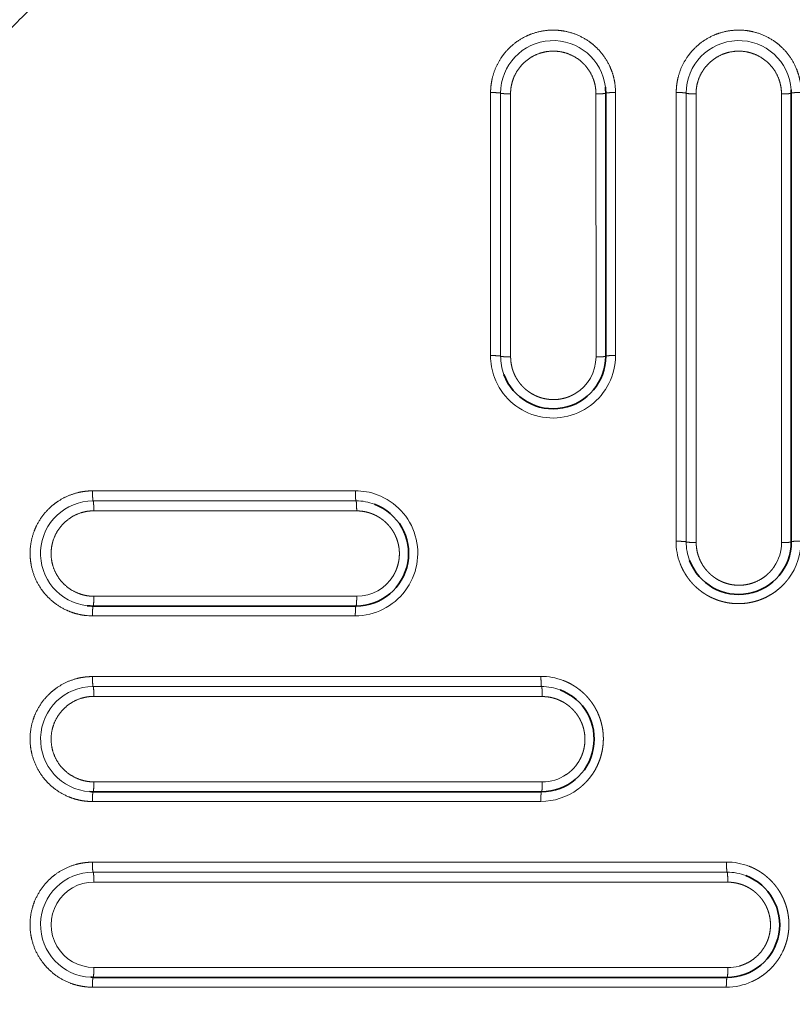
# Model space of a CAD drawing. Extents: x 117 to 1015, y -24 to 896.
# Tile 16 of 24: x 273 to 391, y 592 to 742. Entities that reach past the tile are written whole.
import ezdxf
from ezdxf.enums import TextEntityAlignment as Align

# ---------------------------------------------------------------- set-up
doc = ezdxf.new("R2010")
doc.units = 0
doc.layers.get('0').update_dxf_attribs({"lineweight": 13})
doc.styles.get("Standard").update_dxf_attribs({"font": 'isocp.shx'})
doc.dimstyles.get("Standard").update_dxf_attribs({"dimtxt": 2.5, "dimasz": 2.5, "dimexe": 1.25, "dimexo": 0.625, "dimtad": 1, "dimcen": 2.5, "dimadec": 0, "dimazin": 0, "dimtfac": 1, "dimtmove": 0, "dimatfit": 0, "dimfxl": 0, "dimarcsym": 0})

# ---------------------------------------------------------------- blocks, each defined once
blk = doc.blocks.new('*D')
at = {"color": 7, "lineweight": 13}
for p, q in [((222.5, 820.5), (131.37, 820.5)), ((133.37, 20.5), (133.37, 820.5)), ((524.07, 494.39), (625.89, 387.57)), ((194.5, 48.5), (194.5, -23.6)), ((994.5, 48.5), (994.5, -23.6)), ((222.5, 20.5), (131.37, 20.5)), ((194.5, -21.6), (994.5, -21.6))]:
    blk.add_line(p, q, dxfattribs=at)
for points in [[(133.89, 818.57), (133.37, 820.5), (132.85, 818.57)], [(564.81, 452.39), (563.11, 453.43), (564.06, 451.68)], [(624.19, 388.61), (625.89, 387.57), (624.94, 389.32)], [(132.85, 22.43), (133.37, 20.5), (133.89, 22.43)], [(196.43, -21.08), (194.5, -21.6), (196.43, -22.12)], [(992.57, -22.12), (994.5, -21.6), (992.57, -21.08)]]:
    blk.add_lwpolyline(points, dxfattribs=at)
for s, rotation, p, p2 in [('%%c', 313.6296, (525.52, 495.77), (532.6, 488.33)), ('91', 313.6296, (533.29, 487.61), (551.98, 468)), ('800', 90, (131.37, 399.48), (131.37, 441.52))]:
    blk.add_text(s, height=14, rotation=rotation, dxfattribs=at).set_placement(p, p2, align=Align.FIT)
blk.add_text('800', height=14, dxfattribs=at).set_placement((573.48, -19.6), (615.52, -19.6), align=Align.FIT)
blk = doc.blocks.new('BLOCK8')
at = {"color": 7, "lineweight": 13}
for p, q in [((-249.52, 310.1), (-249.53, 275.1)), ((-248, 274.99), (-248, 310)), ((-230.52, 270.11), (-230.51, 310.1)), ((-221.27, 310.1), (-221.29, 251.35)), ((-219.76, 251.24), (-219.77, 310)), ((-246.47, 272.46), (-246.48, 309.9)), ((-233.49, 309.9), (-233.48, 269.89)), ((-218.25, 248.51), (-218.26, 309.89)), ((-205.26, 309.89), (-205.25, 241.65)), ((-310.1, 249.52), (-275.1, 249.53)), ((-310, 248), (-274.99, 248)), ((-272.46, 246.47), (-309.9, 246.48)), ((-309.9, 233.49), (-269.89, 233.48)), ((-270.11, 230.52), (-310.1, 230.51)), ((-310.1, 221.27), (-251.35, 221.29)), ((-310, 219.76), (-251.24, 219.76)), ((-248.51, 218.25), (-309.89, 218.26)), ((-309.89, 205.26), (-241.65, 205.25)), ((-241.88, 202.28), (-310.11, 202.27)), ((-310.11, 193.04), (-226.29, 193.05)), ((-310, 191.53), (-226.18, 191.53)), ((-223.35, 190.01), (-309.89, 190.02)), ((-309.89, 177.03), (-213.41, 177.02)), ((-213.65, 174.04), (-310.11, 174.03))]:
    blk.add_line(p, q, dxfattribs=at)
at = {"color": 7, "lineweight": 35}
for p, q in [((-232, 310), (-232, 270)), ((-203.76, 310), (-203.76, 241.76)), ((-270, 232), (-310, 232)), ((-241.76, 203.76), (-310, 203.76)), ((-213.53, 175.53), (-310, 175.53))]:
    blk.add_line(p, q, dxfattribs=at)
at = {"color": 7, "lineweight": 13, "ltscale": 0.060951}
for p, q in [((-249.53, 272.66), (-249.53, 275.1)), ((-275.1, 249.53), (-272.66, 249.53))]:
    blk.add_line(p, q, dxfattribs=at)
at = {"color": 7, "lineweight": 13, "ltscale": 0.060857}
for p, q in [((-248, 272.56), (-248, 274.99)), ((-274.99, 248), (-272.56, 248))]:
    blk.add_line(p, q, dxfattribs=at)
at = {"color": 7, "lineweight": 13, "ltscale": 0.06417}
blk.add_line((-249.53, 272.66), (-249.53, 270.09), dxfattribs=at)
at = {"color": 7, "lineweight": 13, "ltscale": 0.06407}
for p, q in [((-248, 270), (-248, 272.56)), ((-272.56, 248), (-270, 248))]:
    blk.add_line(p, q, dxfattribs=at)
at = {"color": 7, "lineweight": 13, "ltscale": 0.063969}
blk.add_line((-246.47, 269.9), (-246.47, 272.46), dxfattribs=at)
at = {"color": 7, "lineweight": 13, "ltscale": 0.06555}
for p, q in [((-221.29, 248.73), (-221.29, 251.35)), ((-251.35, 221.29), (-248.73, 221.29))]:
    blk.add_line(p, q, dxfattribs=at)
at = {"color": 7, "lineweight": 13, "ltscale": 0.065448}
blk.add_line((-219.76, 248.62), (-219.76, 251.24), dxfattribs=at)
at = {"color": 7, "lineweight": 13, "ltscale": 0.064171}
blk.add_line((-272.66, 249.53), (-270.09, 249.53), dxfattribs=at)
at = {"color": 7, "lineweight": 13, "ltscale": 0.171768}
for p, q in [((-221.29, 248.73), (-221.3, 241.86)), ((-248.73, 221.29), (-241.86, 221.3))]:
    blk.add_line(p, q, dxfattribs=at)
at = {"color": 7, "lineweight": 13, "ltscale": 0.171499}
for p, q in [((-219.76, 241.76), (-219.76, 248.62)), ((-248.62, 219.76), (-241.76, 219.76))]:
    blk.add_line(p, q, dxfattribs=at)
at = {"color": 7, "lineweight": 13, "ltscale": 0.17123}
for p, q in [((-218.23, 241.66), (-218.25, 248.51)), ((-241.66, 218.23), (-248.51, 218.25))]:
    blk.add_line(p, q, dxfattribs=at)
at = {"color": 7, "lineweight": 13, "ltscale": 0.06397}
blk.add_line((-269.9, 246.47), (-272.46, 246.47), dxfattribs=at)
at = {"color": 7, "lineweight": 13, "ltscale": 0.065447}
blk.add_line((-251.24, 219.76), (-248.62, 219.76), dxfattribs=at)
at = {"color": 7, "lineweight": 13, "ltscale": 0.067978}
blk.add_line((-226.29, 193.05), (-223.57, 193.05), dxfattribs=at)
at = {"color": 7, "lineweight": 13, "ltscale": 0.248751}
blk.add_line((-223.57, 193.05), (-213.62, 193.06), dxfattribs=at)
at = {"color": 7, "lineweight": 13, "ltscale": 0.067872}
blk.add_line((-226.18, 191.53), (-223.46, 191.53), dxfattribs=at)
at = {"color": 7, "lineweight": 13, "ltscale": 0.248359}
blk.add_line((-223.46, 191.53), (-213.53, 191.53), dxfattribs=at)
at = {"color": 7, "lineweight": 13, "ltscale": 0.247968}
blk.add_line((-213.43, 190), (-223.35, 190.01), dxfattribs=at)
at = {"color": 7, "lineweight": 13}
for centre, radius, start, end in [((-255, 255), 106, 90, 180), ((-256.26, 256.26), 91.83, 133.6123, 136.3877), ((-240, 310), 8, 6.4742, 179.9799), ((-211.76, 310), 8, 3.8082, 179.9735), ((-240.01, 310.11), 9.5, 359.9862, 6.4344), ((-240.04, 270.08), 9.49, 179.9107, 200.4336), ((-240, 270), 7.99, 180.002, 200.5051), ((-239.98, 269.89), 6.5, 300.864, 0.0206), ((-240.02, 270.11), 9.5, 306.9672, 359.9819), ((-270.08, 240.04), 9.49, 69.5703, 90.086), ((-310, 240), 8, 90.0204, 263.5256), ((-270, 240), 8, 69.4987, 89.9942), ((-211.81, 241.84), 9.49, 179.9115, 200.6938), ((-211.77, 241.76), 7.99, 180.0022, 200.7658), ((-211.75, 241.65), 6.5, 326.072, 0.0094), ((-211.78, 241.88), 9.5, 323.5899, 359.9905), ((-269.89, 239.98), 6.5, 269.9851, 329.1304), ((-270.11, 240.02), 9.5, 270.0214, 323.0296), ((-310.11, 240.01), 9.5, 263.5655, 270.0138), ((-241.84, 211.81), 9.49, 69.3032, 90.0924), ((-310, 211.76), 8, 90.0268, 266.1915), ((-241.76, 211.77), 7.99, 69.232, 90.0006), ((-241.65, 211.75), 6.5, 269.9909, 303.9276), ((-241.88, 211.78), 9.5, 270.0099, 306.4097), ((-310.11, 211.77), 9.5, 266.2309, 270.0085), ((-213.61, 183.57), 9.49, 69.1169, 90.087), ((-310, 183.53), 8, 90.03, 267.5568), ((-213.53, 183.53), 8, 69.0463, 89.9955), ((-309.89, 183.53), 6.5, 89.9964, 270.0161), ((-213.41, 183.52), 6.5, 269.9946, 285.1296), ((-310.11, 183.53), 9.5, 267.5951, 270.0054), ((-213.65, 183.54), 9.5, 270.0057, 294.177)]:
    blk.add_arc(centre, radius, start, end, dxfattribs=at)
at = {"color": 7, "lineweight": 35}
for centre, radius, start, end in [((-255, 255), 100, 90, 180), ((-240, 310), 8, 0, 6.4459), ((-211.76, 310), 8, 0, 3.7767), ((-240, 270), 8, 200.5047, 360), ((-270, 240), 8, 270, 69.4953), ((-211.76, 241.76), 8, 200.7656, 0.0007), ((-310, 240), 8, 263.554, 270), ((-241.76, 211.76), 8, 270, 69.234), ((-310, 211.76), 8, 266.2232, 270), ((-213.53, 183.53), 8, 270, 69.0444), ((-310, 183.53), 8, 267.59, 270)]:
    blk.add_arc(centre, radius, start, end, dxfattribs=at)
at = {"color": 7, "lineweight": 13}
for centre, major_axis, start_param, end_param in [((-240.02, 270.11), (6.74, 6.73), 2.715093, 4.573498), ((-270.11, 240.02), (-6.73, -6.74), 1.709693, 3.568099)]:
    blk.add_ellipse(centre, major_axis=major_axis, ratio=0.99697, start_param=start_param, end_param=end_param, dxfattribs=at)
for points, knots in [([(-230.57, 311.17), (-230.68, 312.17), (-230.93, 313.16), (-231.31, 314.11), (-232.31, 315.88), (-233.73, 317.34), (-234.54, 317.96), (-236.3, 318.99), (-238.27, 319.52), (-239.28, 319.65), (-241.32, 319.64), (-243.28, 319.1), (-244.22, 318.7), (-245.98, 317.66), (-247.4, 316.2), (-248.01, 315.38), (-248.84, 313.86), (-249.32, 312.21), (-249.45, 311.51), (-249.52, 310.8), (-249.52, 310.1)], [0, 0, 0, 0, 0, 0, 7.171951, 7.171951, 7.171951, 14.339124, 14.339124, 14.339124, 21.505548, 21.505548, 21.505548, 28.674283, 28.674283, 28.674283, 35.84571, 35.84571, 35.84571, 40.864475, 40.864475, 40.864475, 40.864475, 40.864475, 40.864475]), ([(-202.29, 310.74), (-202.36, 311.74), (-202.56, 312.74), (-202.89, 313.71), (-203.81, 315.52), (-205.16, 317.04), (-205.94, 317.7), (-207.65, 318.81), (-209.59, 319.43), (-210.6, 319.61), (-212.63, 319.69), (-214.62, 319.25), (-215.58, 318.89), (-217.38, 317.93), (-218.86, 316.54), (-219.51, 315.75), (-220.46, 314.2), (-221.02, 312.48), (-221.19, 311.69), (-221.27, 310.9), (-221.27, 310.1)], [0, 0, 0, 0, 0, 0, 7.172437, 7.172437, 7.172437, 14.340229, 14.340229, 14.340229, 21.506094, 21.506094, 21.506094, 28.672972, 28.672972, 28.672972, 35.843754, 35.843754, 35.843754, 41.489228, 41.489228, 41.489228, 41.489228, 41.489228, 41.489228]), ([(-246.48, 309.9), (-246.48, 310.57), (-246.4, 311.24), (-246.23, 311.89), (-245.72, 313.14), (-244.91, 314.22), (-244.44, 314.71), (-243.38, 315.54), (-242.15, 316.09), (-241.5, 316.28), (-240.16, 316.48), (-238.82, 316.35), (-238.16, 316.19), (-236.9, 315.72), (-235.8, 314.94), (-235.3, 314.48), (-234.39, 313.39), (-233.8, 312.09), (-233.59, 311.38), (-233.49, 310.64), (-233.49, 309.9)], [0, 0, 0, 0, 0, 0, 4.751127, 4.751127, 4.751127, 9.494815, 9.494815, 9.494815, 14.237082, 14.237082, 14.237082, 18.979033, 18.979033, 18.979033, 23.725707, 23.725707, 23.725707, 28.972324, 28.972324, 28.972324, 28.972324, 28.972324, 28.972324]), ([(-218.26, 309.89), (-218.26, 310.56), (-218.17, 311.23), (-218, 311.89), (-217.49, 313.14), (-216.68, 314.22), (-216.21, 314.7), (-215.15, 315.54), (-213.92, 316.08), (-213.27, 316.27), (-211.93, 316.48), (-210.59, 316.34), (-209.93, 316.19), (-208.67, 315.71), (-207.57, 314.93), (-207.07, 314.47), (-206.16, 313.38), (-205.57, 312.09), (-205.36, 311.37), (-205.26, 310.63), (-205.26, 309.89)], [0, 0, 0, 0, 0, 0, 4.751783, 4.751783, 4.751783, 9.496525, 9.496525, 9.496525, 14.239728, 14.239728, 14.239728, 18.981966, 18.981966, 18.981966, 23.728411, 23.728411, 23.728411, 28.975793, 28.975793, 28.975793, 28.975793, 28.975793, 28.975793]), ([(-249.52, 310.1), (-249.21, 310.1), (-248.9, 310.09), (-248.6, 310.08), (-248.25, 310.06), (-248.07, 310.03), (-248.03, 310.02), (-248.01, 310.01), (-248, 310), (-248, 310), (-248, 310), (-248, 310)], [0, 0, 0, 0, 0, 0, 2.22529, 2.22529, 2.22529, 2.868877, 2.868877, 2.868877, 2.96269, 2.96269, 2.96269, 2.96269, 2.96269, 2.96269]), ([(-246.48, 309.9), (-246.79, 309.9), (-247.1, 309.9), (-247.4, 309.92), (-247.75, 309.94), (-247.93, 309.97), (-247.97, 309.98), (-247.99, 309.99), (-248, 310), (-248, 310), (-248, 310), (-248, 310)], [0, 0, 0, 0, 0, 0, 2.176548, 2.176548, 2.176548, 2.798943, 2.798943, 2.798943, 2.886972, 2.886972, 2.886972, 2.886972, 2.886972, 2.886972]), ([(-233.49, 309.9), (-233.18, 309.9), (-232.88, 309.9), (-232.58, 309.91), (-232.24, 309.94), (-232.06, 309.97), (-232.03, 309.98), (-232.01, 309.99), (-232, 310), (-232, 310), (-232, 310), (-232, 310)], [0, 0, 0, 0, 0, 0, 2.201077, 2.201077, 2.201077, 2.837398, 2.837398, 2.837398, 2.929864, 2.929864, 2.929864, 2.929864, 2.929864, 2.929864]), ([(-230.51, 310.1), (-230.82, 310.1), (-231.12, 310.1), (-231.42, 310.09), (-231.76, 310.06), (-231.94, 310.03), (-231.97, 310.02), (-231.99, 310.01), (-232, 310), (-232, 310), (-232, 310), (-232, 310)], [0, 0, 0, 0, 0, 0, 2.209232, 2.209232, 2.209232, 2.848987, 2.848987, 2.848987, 2.942369, 2.942369, 2.942369, 2.942369, 2.942369, 2.942369]), ([(-221.27, 310.1), (-220.97, 310.1), (-220.66, 310.1), (-220.36, 310.09), (-220.01, 310.06), (-219.83, 310.03), (-219.8, 310.02), (-219.77, 310.01), (-219.77, 310), (-219.77, 310), (-219.77, 310), (-219.77, 310)], [0, 0, 0, 0, 0, 0, 2.222597, 2.222597, 2.222597, 2.865527, 2.865527, 2.865527, 2.959229, 2.959229, 2.959229, 2.959229, 2.959229, 2.959229]), ([(-218.26, 309.89), (-218.56, 309.89), (-218.87, 309.9), (-219.17, 309.91), (-219.52, 309.93), (-219.7, 309.97), (-219.73, 309.98), (-219.76, 309.99), (-219.76, 310), (-219.76, 310), (-219.76, 310), (-219.77, 310)], [0, 0, 0, 0, 0, 0, 2.225249, 2.225249, 2.225249, 2.869435, 2.869435, 2.869435, 2.963506, 2.963506, 2.963506, 2.963506, 2.963506, 2.963506]), ([(-205.26, 309.89), (-204.95, 309.89), (-204.65, 309.9), (-204.35, 309.91), (-204.01, 309.93), (-203.82, 309.97), (-203.79, 309.98), (-203.77, 309.99), (-203.77, 310), (-203.77, 310), (-203.76, 310), (-203.76, 310)], [0, 0, 0, 0, 0, 0, 2.20709, 2.20709, 2.20709, 2.845226, 2.845226, 2.845226, 2.938, 2.938, 2.938, 2.938, 2.938, 2.938]), ([(-202.27, 310.11), (-202.58, 310.11), (-202.88, 310.1), (-203.18, 310.09), (-203.52, 310.07), (-203.7, 310.03), (-203.74, 310.02), (-203.76, 310.01), (-203.76, 310), (-203.76, 310), (-203.76, 310), (-203.76, 310)], [0, 0, 0, 0, 0, 0, 2.212989, 2.212989, 2.212989, 2.853635, 2.853635, 2.853635, 2.947087, 2.947087, 2.947087, 2.947087, 2.947087, 2.947087]), ([(-249.53, 270.09), (-249.23, 270.09), (-248.92, 270.09), (-248.61, 270.08), (-248.26, 270.06), (-248.07, 270.03), (-248.04, 270.02), (-248.01, 270.01), (-248, 270), (-248, 270), (-248, 270), (-248, 270)], [0, 0, 0, 0, 0, 0, 2.232401, 2.232401, 2.232401, 2.878036, 2.878036, 2.878036, 2.97226, 2.97226, 2.97226, 2.97226, 2.97226, 2.97226]), ([(-246.47, 269.9), (-246.78, 269.9), (-247.08, 269.9), (-247.38, 269.91), (-247.74, 269.94), (-247.93, 269.97), (-247.96, 269.98), (-247.99, 269.99), (-248, 269.99), (-248, 270), (-248, 270), (-248, 270)], [0, 0, 0, 0, 0, 0, 2.176603, 2.176603, 2.176603, 2.79854, 2.79854, 2.79854, 2.886433, 2.886433, 2.886433, 2.886433, 2.886433, 2.886433]), ([(-236.64, 264.31), (-236.77, 264.23), (-236.91, 264.16), (-237.05, 264.09), (-237.33, 263.95), (-237.63, 263.83), (-237.78, 263.77), (-238.1, 263.67), (-238.43, 263.58), (-238.6, 263.54), (-238.96, 263.47), (-239.34, 263.42), (-239.53, 263.41), (-239.88, 263.39), (-240.23, 263.4), (-240.38, 263.41), (-240.68, 263.44), (-240.99, 263.48), (-241.15, 263.51), (-241.44, 263.57), (-241.75, 263.65), (-241.89, 263.69), (-242.17, 263.78), (-242.45, 263.89), (-242.59, 263.95), (-242.84, 264.07), (-243.1, 264.21), (-243.22, 264.27), (-243.51, 264.45), (-243.8, 264.65), (-243.97, 264.78), (-244.25, 265.01), (-244.51, 265.25), (-244.63, 265.37), (-244.83, 265.59), (-245.02, 265.81), (-245.11, 265.93), (-245.31, 266.19), (-245.48, 266.46), (-245.57, 266.61), (-245.75, 266.92), (-245.9, 267.23), (-245.96, 267.39), (-246.1, 267.72), (-246.2, 268.04), (-246.25, 268.21), (-246.36, 268.67), (-246.43, 269.11), (-246.46, 269.38), (-246.47, 269.64), (-246.47, 269.9)], [0, 0, 0, 0, 0, 0, 1.560421, 1.560421, 1.560421, 3.14123, 3.14123, 3.14123, 4.751698, 4.751698, 4.751698, 6.41418, 6.41418, 6.41418, 7.575943, 7.575943, 7.575943, 8.693516, 8.693516, 8.693516, 9.673885, 9.673885, 9.673885, 10.545623, 10.545623, 10.545623, 11.31147, 11.31147, 11.31147, 12.384699, 12.384699, 12.384699, 13.190442, 13.190442, 13.190442, 13.970047, 13.970047, 13.970047, 15.042541, 15.042541, 15.042541, 16.194463, 16.194463, 16.194463, 17.516922, 17.516922, 17.516922, 19.861667, 19.861667, 19.861667, 19.861667, 19.861667, 19.861667]), ([(-233.48, 269.89), (-233.18, 269.89), (-232.87, 269.9), (-232.58, 269.91), (-232.24, 269.93), (-232.06, 269.97), (-232.03, 269.98), (-232.01, 269.99), (-232, 270), (-232, 270), (-232, 270), (-232, 270)], [0, 0, 0, 0, 0, 0, 2.196263, 2.196263, 2.196263, 2.832197, 2.832197, 2.832197, 2.924946, 2.924946, 2.924946, 2.924946, 2.924946, 2.924946]), ([(-230.52, 270.11), (-230.82, 270.11), (-231.12, 270.1), (-231.42, 270.09), (-231.76, 270.07), (-231.94, 270.03), (-231.97, 270.02), (-231.99, 270.01), (-232, 270), (-232, 270), (-232, 270), (-232, 270)], [0, 0, 0, 0, 0, 0, 2.197936, 2.197936, 2.197936, 2.834418, 2.834418, 2.834418, 2.927276, 2.927276, 2.927276, 2.927276, 2.927276, 2.927276]), ([(-311.17, 230.57), (-312.17, 230.68), (-313.16, 230.93), (-314.11, 231.31), (-315.88, 232.3), (-317.33, 233.73), (-317.96, 234.54), (-318.99, 236.3), (-319.51, 238.26), (-319.65, 239.28), (-319.64, 241.32), (-319.1, 243.28), (-318.7, 244.22), (-317.66, 245.98), (-316.2, 247.4), (-315.38, 248.01), (-313.86, 248.84), (-312.21, 249.32), (-311.51, 249.45), (-310.8, 249.52), (-310.1, 249.52)], [0, 0, 0, 0, 0, 0, 6.87182, 6.87182, 6.87182, 13.745023, 13.745023, 13.745023, 20.619874, 20.619874, 20.619874, 27.494039, 27.494039, 27.494039, 34.370923, 34.370923, 34.370923, 39.181212, 39.181212, 39.181212, 39.181212, 39.181212, 39.181212]), ([(-310, 248), (-310.01, 248), (-310.02, 248.02), (-310.02, 248.05), (-310.05, 248.18), (-310.07, 248.41), (-310.08, 248.59), (-310.09, 248.88), (-310.1, 249.19), (-310.1, 249.3), (-310.1, 249.41), (-310.1, 249.52)], [0, 0, 0, 0, 0, 0, 0.704147, 0.704147, 0.704147, 2.181795, 2.181795, 2.181795, 2.975182, 2.975182, 2.975182, 2.975182, 2.975182, 2.975182]), ([(-270, 248), (-270.01, 248), (-270.01, 248.02), (-270.02, 248.04), (-270.04, 248.15), (-270.06, 248.31), (-270.07, 248.44), (-270.08, 248.72), (-270.09, 249.04), (-270.09, 249.2), (-270.09, 249.37), (-270.09, 249.53)], [0, 0, 0, 0, 0, 0, 0.631991, 0.631991, 0.631991, 1.779612, 1.779612, 1.779612, 2.986214, 2.986214, 2.986214, 2.986214, 2.986214, 2.986214]), ([(-309.9, 246.48), (-309.9, 246.79), (-309.9, 247.1), (-309.92, 247.4), (-309.94, 247.75), (-309.97, 247.93), (-309.98, 247.97), (-309.99, 247.99), (-310, 248), (-310, 248), (-310, 248), (-310, 248)], [0, 0, 0, 0, 0, 0, 2.176528, 2.176528, 2.176528, 2.798915, 2.798915, 2.798915, 2.886941, 2.886941, 2.886941, 2.886941, 2.886941, 2.886941]), ([(-269.9, 246.47), (-269.9, 246.78), (-269.9, 247.08), (-269.91, 247.38), (-269.94, 247.74), (-269.97, 247.93), (-269.98, 247.96), (-269.99, 247.99), (-269.99, 248), (-270, 248), (-270, 248), (-270, 248)], [0, 0, 0, 0, 0, 0, 2.176603, 2.176603, 2.176603, 2.79854, 2.79854, 2.79854, 2.886433, 2.886433, 2.886433, 2.886433, 2.886433, 2.886433]), ([(-309.9, 246.48), (-310.57, 246.48), (-311.24, 246.4), (-311.89, 246.23), (-313.14, 245.72), (-314.22, 244.91), (-314.7, 244.44), (-315.54, 243.39), (-316.08, 242.15), (-316.27, 241.5), (-316.48, 240.17), (-316.35, 238.83), (-316.19, 238.17), (-315.72, 236.91), (-314.94, 235.81), (-314.49, 235.31), (-313.4, 234.4), (-312.1, 233.81), (-311.38, 233.59), (-310.64, 233.49), (-309.9, 233.49)], [0, 0, 0, 0, 0, 0, 5.160775, 5.160775, 5.160775, 10.319196, 10.319196, 10.319196, 15.475867, 15.475867, 15.475867, 20.631965, 20.631965, 20.631965, 25.792051, 25.792051, 25.792051, 31.522363, 31.522363, 31.522363, 31.522363, 31.522363, 31.522363]), ([(-264.31, 236.64), (-264.08, 237.04), (-263.87, 237.47), (-263.7, 237.93), (-263.48, 238.72), (-263.4, 239.61), (-263.38, 239.95), (-263.41, 240.58), (-263.52, 241.26), (-263.59, 241.56), (-263.72, 242), (-263.89, 242.45), (-263.95, 242.58), (-264.06, 242.83), (-264.2, 243.09), (-264.27, 243.21), (-264.39, 243.41), (-264.52, 243.62), (-264.58, 243.7), (-264.7, 243.86), (-264.82, 244.02), (-264.89, 244.1), (-265.05, 244.29), (-265.22, 244.48), (-265.32, 244.58), (-265.54, 244.79), (-265.76, 244.98), (-265.87, 245.07), (-266.13, 245.26), (-266.38, 245.44), (-266.52, 245.52), (-266.82, 245.7), (-267.11, 245.84), (-267.26, 245.91), (-267.58, 246.04), (-267.88, 246.15), (-268.04, 246.2), (-268.54, 246.34), (-269.01, 246.42), (-269.31, 246.45), (-269.61, 246.47), (-269.9, 246.47)], [0, 0, 0, 0, 0, 0, 5.286882, 5.286882, 5.286882, 8.390688, 8.390688, 8.390688, 10.6118, 10.6118, 10.6118, 11.505202, 11.505202, 11.505202, 12.28495, 12.28495, 12.28495, 12.818305, 12.818305, 12.818305, 13.351659, 13.351659, 13.351659, 14.152473, 14.152473, 14.152473, 14.952497, 14.952497, 14.952497, 16.00617, 16.00617, 16.00617, 17.153941, 17.153941, 17.153941, 18.480694, 18.480694, 18.480694, 21.396217, 21.396217, 21.396217, 21.396217, 21.396217, 21.396217]), ([(-221.3, 241.86), (-220.99, 241.86), (-220.68, 241.85), (-220.38, 241.84), (-220.03, 241.82), (-219.84, 241.79), (-219.8, 241.78), (-219.78, 241.78), (-219.77, 241.77), (-219.77, 241.76), (-219.77, 241.76), (-219.76, 241.76)], [0, 0, 0, 0, 0, 0, 2.232666, 2.232666, 2.232666, 2.878395, 2.878395, 2.878395, 2.972643, 2.972643, 2.972643, 2.972643, 2.972643, 2.972643]), ([(-218.23, 241.66), (-218.54, 241.66), (-218.85, 241.67), (-219.15, 241.68), (-219.5, 241.7), (-219.69, 241.73), (-219.73, 241.74), (-219.75, 241.75), (-219.76, 241.76), (-219.76, 241.76), (-219.76, 241.76), (-219.76, 241.76)], [0, 0, 0, 0, 0, 0, 2.224907, 2.224907, 2.224907, 2.868128, 2.868128, 2.868128, 2.961883, 2.961883, 2.961883, 2.961883, 2.961883, 2.961883]), ([(-206.35, 238.02), (-206.81, 237.35), (-207.36, 236.74), (-208.02, 236.23), (-209.14, 235.6), (-210.48, 235.26), (-210.95, 235.18), (-211.74, 235.13), (-212.6, 235.21), (-212.92, 235.26), (-213.5, 235.39), (-214.11, 235.61), (-214.39, 235.72), (-214.85, 235.95), (-215.31, 236.23), (-215.49, 236.36), (-215.75, 236.56), (-216.01, 236.77), (-216.09, 236.84), (-216.25, 237), (-216.41, 237.16), (-216.49, 237.24), (-216.67, 237.44), (-216.85, 237.66), (-216.95, 237.78), (-217.16, 238.08), (-217.35, 238.38), (-217.44, 238.56), (-217.72, 239.1), (-217.92, 239.63), (-218.03, 239.99), (-218.15, 240.55), (-218.21, 241.08), (-218.23, 241.28), (-218.23, 241.47), (-218.23, 241.66)], [0, 0, 0, 0, 0, 0, 7.761779, 7.761779, 7.761779, 11.706076, 11.706076, 11.706076, 13.875869, 13.875869, 13.875869, 15.623042, 15.623042, 15.623042, 16.757969, 16.757969, 16.757969, 17.338984, 17.338984, 17.338984, 17.922916, 17.922916, 17.922916, 18.794695, 18.794695, 18.794695, 19.919531, 19.919531, 19.919531, 22.40055, 22.40055, 22.40055, 23.931004, 23.931004, 23.931004, 23.931004, 23.931004, 23.931004]), ([(-205.25, 241.65), (-204.94, 241.65), (-204.64, 241.66), (-204.34, 241.67), (-204, 241.7), (-203.82, 241.73), (-203.79, 241.74), (-203.77, 241.75), (-203.77, 241.76), (-203.77, 241.76), (-203.76, 241.76), (-203.76, 241.76)], [0, 0, 0, 0, 0, 0, 2.201791, 2.201791, 2.201791, 2.839511, 2.839511, 2.839511, 2.932602, 2.932602, 2.932602, 2.932602, 2.932602, 2.932602]), ([(-202.28, 241.88), (-202.58, 241.88), (-202.89, 241.87), (-203.19, 241.86), (-203.53, 241.84), (-203.71, 241.8), (-203.74, 241.79), (-203.76, 241.78), (-203.76, 241.77), (-203.76, 241.77), (-203.76, 241.77), (-203.76, 241.76)], [0, 0, 0, 0, 0, 0, 2.202544, 2.202544, 2.202544, 2.840461, 2.840461, 2.840461, 2.933576, 2.933576, 2.933576, 2.933576, 2.933576, 2.933576]), ([(-220.69, 238.49), (-220.63, 238.33), (-220.57, 238.18), (-220.5, 238.02), (-220.36, 237.71), (-220.2, 237.4), (-220.11, 237.24), (-219.94, 236.95), (-219.75, 236.65), (-219.66, 236.51), (-219.42, 236.17), (-219.16, 235.83), (-218.99, 235.63), (-218.73, 235.34), (-218.45, 235.07), (-218.36, 234.97), (-218.16, 234.79), (-217.96, 234.61), (-217.85, 234.53), (-217.59, 234.32), (-217.33, 234.12), (-217.16, 234.01), (-216.86, 233.81), (-216.55, 233.62), (-216.4, 233.54), (-216.15, 233.41), (-215.9, 233.28), (-215.79, 233.23), (-215.58, 233.14), (-215.36, 233.05), (-215.26, 233.01), (-214.92, 232.88), (-214.59, 232.77), (-214.37, 232.71), (-213.9, 232.59), (-213.45, 232.5), (-213.22, 232.46), (-212.73, 232.4), (-212.26, 232.37), (-212.02, 232.36), (-211.22, 232.36), (-210.46, 232.44), (-209.95, 232.53), (-208.91, 232.78), (-207.96, 233.15), (-207.48, 233.38), (-206.57, 233.89), (-205.77, 234.5), (-205.39, 234.82), (-204.91, 235.3), (-204.47, 235.81), (-204.36, 235.95), (-204.24, 236.09), (-204.14, 236.24)], [0, 0, 0, 0, 0, 0, 1.022849, 1.022849, 1.022849, 2.02785, 2.02785, 2.02785, 2.940168, 2.940168, 2.940168, 4.264316, 4.264316, 4.264316, 4.952119, 4.952119, 4.952119, 5.639923, 5.639923, 5.639923, 6.67338, 6.67338, 6.67338, 7.571032, 7.571032, 7.571032, 8.240782, 8.240782, 8.240782, 8.910531, 8.910531, 8.910531, 10.34382, 10.34382, 10.34382, 11.910675, 11.910675, 11.910675, 13.650817, 13.650817, 13.650817, 17.697694, 17.697694, 17.697694, 22.279477, 22.279477, 22.279477, 26.735333, 26.735333, 26.735333, 28.390153, 28.390153, 28.390153, 28.390153, 28.390153, 28.390153]), ([(-309.9, 233.49), (-309.9, 233.18), (-309.9, 232.88), (-309.91, 232.58), (-309.94, 232.24), (-309.97, 232.06), (-309.98, 232.03), (-309.99, 232.01), (-310, 232), (-310, 232), (-310, 232), (-310, 232)], [0, 0, 0, 0, 0, 0, 2.211507, 2.211507, 2.211507, 2.852467, 2.852467, 2.852467, 2.946219, 2.946219, 2.946219, 2.946219, 2.946219, 2.946219]), ([(-269.89, 233.48), (-269.89, 233.18), (-269.9, 232.87), (-269.91, 232.58), (-269.93, 232.24), (-269.97, 232.06), (-269.98, 232.03), (-269.99, 232.01), (-270, 232), (-270, 232), (-270, 232), (-270, 232)], [0, 0, 0, 0, 0, 0, 2.196811, 2.196811, 2.196811, 2.832984, 2.832984, 2.832984, 2.925798, 2.925798, 2.925798, 2.925798, 2.925798, 2.925798]), ([(-310, 232), (-310.01, 232), (-310.02, 231.99), (-310.03, 231.96), (-310.05, 231.86), (-310.07, 231.69), (-310.07, 231.56), (-310.09, 231.29), (-310.1, 230.99), (-310.1, 230.83), (-310.1, 230.67), (-310.1, 230.51)], [0, 0, 0, 0, 0, 0, 0.662438, 0.662438, 0.662438, 1.80404, 1.80404, 1.80404, 2.958774, 2.958774, 2.958774, 2.958774, 2.958774, 2.958774]), ([(-270, 232), (-270.01, 232), (-270.02, 231.99), (-270.03, 231.96), (-270.05, 231.86), (-270.07, 231.69), (-270.08, 231.57), (-270.09, 231.29), (-270.1, 230.99), (-270.11, 230.84), (-270.11, 230.68), (-270.11, 230.52)], [0, 0, 0, 0, 0, 0, 0.659159, 0.659159, 0.659159, 1.794681, 1.794681, 1.794681, 2.943597, 2.943597, 2.943597, 2.943597, 2.943597, 2.943597]), ([(-310.74, 202.29), (-311.74, 202.36), (-312.74, 202.56), (-313.7, 202.89), (-315.52, 203.8), (-317.04, 205.16), (-317.7, 205.94), (-318.81, 207.65), (-319.43, 209.59), (-319.61, 210.6), (-319.69, 212.63), (-319.25, 214.62), (-318.89, 215.58), (-317.93, 217.38), (-316.54, 218.87), (-315.75, 219.51), (-314.2, 220.46), (-312.48, 221.03), (-311.69, 221.19), (-310.9, 221.27), (-310.1, 221.27)], [0, 0, 0, 0, 0, 0, 6.876492, 6.876492, 6.876492, 13.754077, 13.754077, 13.754077, 20.632279, 20.632279, 20.632279, 27.508604, 27.508604, 27.508604, 34.388311, 34.388311, 34.388311, 39.802281, 39.802281, 39.802281, 39.802281, 39.802281, 39.802281]), ([(-310, 219.76), (-310.01, 219.77), (-310.02, 219.78), (-310.03, 219.81), (-310.05, 219.94), (-310.07, 220.17), (-310.08, 220.35), (-310.1, 220.64), (-310.1, 220.95), (-310.1, 221.06), (-310.1, 221.17), (-310.1, 221.27)], [0, 0, 0, 0, 0, 0, 0.703843, 0.703843, 0.703843, 2.179449, 2.179449, 2.179449, 2.972199, 2.972199, 2.972199, 2.972199, 2.972199, 2.972199]), ([(-241.76, 219.76), (-241.77, 219.77), (-241.78, 219.78), (-241.79, 219.81), (-241.81, 219.91), (-241.82, 220.08), (-241.83, 220.21), (-241.85, 220.49), (-241.85, 220.8), (-241.86, 220.97), (-241.86, 221.13), (-241.86, 221.3)], [0, 0, 0, 0, 0, 0, 0.632046, 0.632046, 0.632046, 1.779851, 1.779851, 1.779851, 2.986548, 2.986548, 2.986548, 2.986548, 2.986548, 2.986548]), ([(-238.49, 220.69), (-238.33, 220.63), (-238.18, 220.57), (-238.02, 220.5), (-237.71, 220.36), (-237.4, 220.2), (-237.24, 220.11), (-236.95, 219.94), (-236.65, 219.75), (-236.51, 219.66), (-236.17, 219.42), (-235.83, 219.16), (-235.63, 218.99), (-235.34, 218.73), (-235.07, 218.45), (-234.97, 218.36), (-234.79, 218.16), (-234.61, 217.96), (-234.53, 217.85), (-234.32, 217.59), (-234.12, 217.33), (-234.01, 217.16), (-233.81, 216.86), (-233.62, 216.55), (-233.54, 216.4), (-233.41, 216.15), (-233.28, 215.9), (-233.23, 215.79), (-233.14, 215.58), (-233.05, 215.36), (-233.01, 215.26), (-232.88, 214.92), (-232.77, 214.59), (-232.71, 214.37), (-232.59, 213.9), (-232.5, 213.45), (-232.46, 213.22), (-232.4, 212.73), (-232.37, 212.26), (-232.36, 212.02), (-232.36, 211.22), (-232.44, 210.46), (-232.53, 209.95), (-232.78, 208.91), (-233.15, 207.96), (-233.38, 207.48), (-233.89, 206.57), (-234.5, 205.77), (-234.82, 205.39), (-235.3, 204.91), (-235.81, 204.47), (-235.95, 204.36), (-236.09, 204.24), (-236.24, 204.14)], [0, 0, 0, 0, 0, 0, 1.02284, 1.02284, 1.02284, 2.027827, 2.027827, 2.027827, 2.940144, 2.940144, 2.940144, 4.264279, 4.264279, 4.264279, 4.952091, 4.952091, 4.952091, 5.639902, 5.639902, 5.639902, 6.673362, 6.673362, 6.673362, 7.571013, 7.571013, 7.571013, 8.240767, 8.240767, 8.240767, 8.910521, 8.910521, 8.910521, 10.34382, 10.34382, 10.34382, 11.910684, 11.910684, 11.910684, 13.650837, 13.650837, 13.650837, 17.697733, 17.697733, 17.697733, 22.279515, 22.279515, 22.279515, 26.735355, 26.735355, 26.735355, 28.390071, 28.390071, 28.390071, 28.390071, 28.390071, 28.390071]), ([(-309.89, 218.26), (-309.89, 218.56), (-309.9, 218.87), (-309.91, 219.17), (-309.93, 219.52), (-309.97, 219.7), (-309.98, 219.73), (-309.99, 219.76), (-310, 219.76), (-310, 219.76), (-310, 219.76), (-310, 219.76)], [0, 0, 0, 0, 0, 0, 2.225334, 2.225334, 2.225334, 2.869559, 2.869559, 2.869559, 2.963639, 2.963639, 2.963639, 2.963639, 2.963639, 2.963639]), ([(-241.66, 218.23), (-241.66, 218.54), (-241.67, 218.85), (-241.68, 219.15), (-241.7, 219.5), (-241.73, 219.69), (-241.74, 219.73), (-241.75, 219.75), (-241.76, 219.76), (-241.76, 219.76), (-241.76, 219.76), (-241.76, 219.76)], [0, 0, 0, 0, 0, 0, 2.224907, 2.224907, 2.224907, 2.868128, 2.868128, 2.868128, 2.961883, 2.961883, 2.961883, 2.961883, 2.961883, 2.961883]), ([(-309.89, 218.26), (-310.56, 218.26), (-311.23, 218.17), (-311.88, 218), (-313.13, 217.49), (-314.21, 216.68), (-314.7, 216.21), (-315.53, 215.16), (-316.08, 213.92), (-316.27, 213.28), (-316.48, 211.94), (-316.34, 210.6), (-316.19, 209.94), (-315.72, 208.68), (-314.94, 207.58), (-314.48, 207.08), (-313.39, 206.17), (-312.1, 205.58), (-311.38, 205.36), (-310.63, 205.26), (-309.89, 205.26)], [0, 0, 0, 0, 0, 0, 5.1617, 5.1617, 5.1617, 10.321561, 10.321561, 10.321561, 15.479488, 15.479488, 15.479488, 20.636065, 20.636065, 20.636065, 25.796225, 25.796225, 25.796225, 31.527941, 31.527941, 31.527941, 31.527941, 31.527941, 31.527941]), ([(-238.02, 206.35), (-237.51, 206.7), (-237.05, 207.09), (-236.64, 207.54), (-236.07, 208.33), (-235.64, 209.24), (-235.51, 209.6), (-235.35, 210.11), (-235.25, 210.67), (-235.22, 210.84), (-235.18, 211.16), (-235.16, 211.5), (-235.16, 211.66), (-235.16, 211.98), (-235.19, 212.32), (-235.2, 212.48), (-235.25, 212.78), (-235.31, 213.1), (-235.34, 213.26), (-235.42, 213.55), (-235.52, 213.85), (-235.57, 213.99), (-235.67, 214.26), (-235.8, 214.53), (-235.87, 214.67), (-235.98, 214.89), (-236.11, 215.11), (-236.17, 215.2), (-236.28, 215.37), (-236.4, 215.55), (-236.47, 215.64), (-236.6, 215.81), (-236.74, 215.97), (-236.81, 216.06), (-236.96, 216.22), (-237.12, 216.37), (-237.2, 216.45), (-237.4, 216.64), (-237.61, 216.81), (-237.74, 216.91), (-238.03, 217.12), (-238.32, 217.31), (-238.48, 217.4), (-238.82, 217.58), (-239.14, 217.72), (-239.3, 217.79), (-239.64, 217.92), (-239.98, 218.01), (-240.15, 218.06), (-240.58, 218.15), (-240.98, 218.2), (-241.21, 218.22), (-241.44, 218.23), (-241.66, 218.23)], [0, 0, 0, 0, 0, 0, 6.459067, 6.459067, 6.459067, 10.114448, 10.114448, 10.114448, 11.598832, 11.598832, 11.598832, 12.968326, 12.968326, 12.968326, 14.19885, 14.19885, 14.19885, 15.280786, 15.280786, 15.280786, 16.244964, 16.244964, 16.244964, 17.094431, 17.094431, 17.094431, 17.66668, 17.66668, 17.66668, 18.237273, 18.237273, 18.237273, 18.812718, 18.812718, 18.812718, 19.388163, 19.388163, 19.388163, 20.273444, 20.273444, 20.273444, 21.401783, 21.401783, 21.401783, 22.575845, 22.575845, 22.575845, 23.908999, 23.908999, 23.908999, 25.86263, 25.86263, 25.86263, 25.86263, 25.86263, 25.86263]), ([(-309.89, 205.26), (-309.89, 204.95), (-309.9, 204.65), (-309.91, 204.35), (-309.93, 204.01), (-309.97, 203.82), (-309.98, 203.79), (-309.99, 203.77), (-310, 203.77), (-310, 203.77), (-310, 203.76), (-310, 203.76)], [0, 0, 0, 0, 0, 0, 2.21537, 2.21537, 2.21537, 2.857213, 2.857213, 2.857213, 2.951019, 2.951019, 2.951019, 2.951019, 2.951019, 2.951019]), ([(-241.65, 205.25), (-241.65, 204.94), (-241.66, 204.64), (-241.67, 204.34), (-241.7, 204), (-241.73, 203.82), (-241.74, 203.79), (-241.75, 203.77), (-241.76, 203.77), (-241.76, 203.77), (-241.76, 203.76), (-241.76, 203.76)], [0, 0, 0, 0, 0, 0, 2.201788, 2.201788, 2.201788, 2.839508, 2.839508, 2.839508, 2.932599, 2.932599, 2.932599, 2.932599, 2.932599, 2.932599]), ([(-310, 203.76), (-310.01, 203.76), (-310.02, 203.75), (-310.03, 203.73), (-310.05, 203.62), (-310.07, 203.45), (-310.08, 203.33), (-310.1, 203.05), (-310.1, 202.75), (-310.11, 202.59), (-310.11, 202.43), (-310.11, 202.27)], [0, 0, 0, 0, 0, 0, 0.66326, 0.66326, 0.66326, 1.806745, 1.806745, 1.806745, 2.963477, 2.963477, 2.963477, 2.963477, 2.963477, 2.963477]), ([(-241.76, 203.76), (-241.78, 203.76), (-241.79, 203.75), (-241.8, 203.72), (-241.82, 203.59), (-241.85, 203.36), (-241.86, 203.18), (-241.87, 202.9), (-241.88, 202.6), (-241.88, 202.49), (-241.88, 202.39), (-241.88, 202.28)], [0, 0, 0, 0, 0, 0, 0.716437, 0.716437, 0.716437, 2.182632, 2.182632, 2.182632, 2.94738, 2.94738, 2.94738, 2.94738, 2.94738, 2.94738]), ([(-310.51, 174.04), (-311.52, 174.09), (-312.52, 174.26), (-313.49, 174.57), (-315.33, 175.44), (-316.88, 176.76), (-317.57, 177.52), (-318.71, 179.21), (-319.38, 181.13), (-319.58, 182.13), (-319.72, 184.17), (-319.32, 186.17), (-318.98, 187.13), (-318.07, 188.95), (-316.71, 190.47), (-315.94, 191.14), (-314.37, 192.15), (-312.61, 192.76), (-311.79, 192.94), (-310.95, 193.04), (-310.11, 193.04)], [0, 0, 0, 0, 0, 0, 6.881019, 6.881019, 6.881019, 13.763803, 13.763803, 13.763803, 20.642712, 20.642712, 20.642712, 27.523479, 27.523479, 27.523479, 34.405908, 34.405908, 34.405908, 40.129482, 40.129482, 40.129482, 40.129482, 40.129482, 40.129482]), ([(-310, 191.53), (-310.01, 191.53), (-310.02, 191.55), (-310.03, 191.58), (-310.06, 191.71), (-310.08, 191.94), (-310.09, 192.13), (-310.1, 192.41), (-310.11, 192.72), (-310.11, 192.82), (-310.11, 192.93), (-310.11, 193.04)], [0, 0, 0, 0, 0, 0, 0.72105, 0.72105, 0.72105, 2.200065, 2.200065, 2.200065, 2.971012, 2.971012, 2.971012, 2.971012, 2.971012, 2.971012]), ([(-213.53, 191.53), (-213.54, 191.53), (-213.54, 191.55), (-213.55, 191.57), (-213.57, 191.68), (-213.59, 191.85), (-213.6, 191.97), (-213.61, 192.25), (-213.62, 192.57), (-213.62, 192.73), (-213.62, 192.9), (-213.62, 193.06)], [0, 0, 0, 0, 0, 0, 0.632088, 0.632088, 0.632088, 1.780032, 1.780032, 1.780032, 2.9868, 2.9868, 2.9868, 2.9868, 2.9868, 2.9868]), ([(-210.23, 192.44), (-210.07, 192.38), (-209.91, 192.32), (-209.75, 192.25), (-209.44, 192.1), (-209.12, 191.94), (-208.97, 191.85), (-208.66, 191.68), (-208.37, 191.49), (-208.23, 191.39), (-207.98, 191.22), (-207.74, 191.03), (-207.64, 190.95), (-207.44, 190.78), (-207.24, 190.61), (-207.14, 190.52), (-206.95, 190.33), (-206.76, 190.14), (-206.66, 190.04), (-206.47, 189.83), (-206.29, 189.61), (-206.2, 189.5), (-205.99, 189.24), (-205.8, 188.97), (-205.69, 188.81), (-205.45, 188.43), (-205.24, 188.04), (-205.12, 187.82), (-204.96, 187.49), (-204.82, 187.15), (-204.78, 187.04), (-204.69, 186.82), (-204.62, 186.6), (-204.58, 186.48), (-204.47, 186.13), (-204.38, 185.79), (-204.33, 185.55), (-204.24, 185.07), (-204.18, 184.6), (-204.15, 184.35), (-204.12, 183.85), (-204.12, 183.36), (-204.13, 183.11), (-204.19, 182.29), (-204.33, 181.51), (-204.46, 181), (-205, 179.34), (-205.86, 177.92), (-206.59, 177.04), (-207.66, 176.07), (-208.9, 175.31), (-209.18, 175.15), (-209.47, 175.01), (-209.76, 174.88)], [0, 0, 0, 0, 0, 0, 1.008697, 1.008697, 1.008697, 2.000948, 2.000948, 2.000948, 2.919585, 2.919585, 2.919585, 3.595529, 3.595529, 3.595529, 4.273833, 4.273833, 4.273833, 4.992718, 4.992718, 4.992718, 5.713623, 5.713623, 5.713623, 6.732008, 6.732008, 6.732008, 8.101311, 8.101311, 8.101311, 8.797764, 8.797764, 8.797764, 9.494217, 9.494217, 9.494217, 11.000894, 11.000894, 11.000894, 12.648832, 12.648832, 12.648832, 14.46237, 14.46237, 14.46237, 18.625085, 18.625085, 18.625085, 28.408164, 28.408164, 28.408164, 31.11281, 31.11281, 31.11281, 31.11281, 31.11281, 31.11281]), ([(-309.89, 190.02), (-309.89, 190.33), (-309.89, 190.64), (-309.91, 190.94), (-309.93, 191.28), (-309.97, 191.47), (-309.98, 191.5), (-309.99, 191.52), (-310, 191.53), (-310, 191.53), (-310, 191.53), (-310, 191.53)], [0, 0, 0, 0, 0, 0, 2.224211, 2.224211, 2.224211, 2.86817, 2.86817, 2.86817, 2.962205, 2.962205, 2.962205, 2.962205, 2.962205, 2.962205]), ([(-213.43, 190), (-213.43, 190.31), (-213.43, 190.61), (-213.44, 190.92), (-213.47, 191.27), (-213.5, 191.46), (-213.51, 191.49), (-213.51, 191.52), (-213.52, 191.53), (-213.53, 191.53), (-213.53, 191.53), (-213.53, 191.53)], [0, 0, 0, 0, 0, 0, 2.223954, 2.223954, 2.223954, 2.86674, 2.86674, 2.86674, 2.960374, 2.960374, 2.960374, 2.960374, 2.960374, 2.960374]), ([(-211.71, 177.24), (-211.24, 177.37), (-210.79, 177.54), (-210.37, 177.74), (-209.48, 178.27), (-208.72, 178.96), (-208.34, 179.39), (-207.82, 180.13), (-207.42, 180.97), (-207.3, 181.29), (-207.15, 181.77), (-207.04, 182.28), (-207.01, 182.45), (-206.94, 182.91), (-206.92, 183.41), (-206.92, 183.74), (-206.97, 184.36), (-207.1, 185.01), (-207.18, 185.31), (-207.32, 185.75), (-207.52, 186.2), (-207.58, 186.33), (-207.71, 186.59), (-207.86, 186.85), (-207.94, 186.97), (-208.07, 187.18), (-208.22, 187.39), (-208.29, 187.47), (-208.42, 187.64), (-208.56, 187.8), (-208.63, 187.88), (-208.82, 188.08), (-209.01, 188.26), (-209.13, 188.37), (-209.37, 188.58), (-209.62, 188.76), (-209.74, 188.85), (-210.03, 189.04), (-210.32, 189.21), (-210.49, 189.3), (-210.75, 189.42), (-211, 189.53), (-211.09, 189.56), (-211.26, 189.63), (-211.43, 189.68), (-211.52, 189.71), (-211.98, 189.85), (-212.42, 189.93), (-212.77, 189.98), (-213.1, 190), (-213.43, 190)], [0, 0, 0, 0, 0, 0, 4.563063, 4.563063, 4.563063, 10.321966, 10.321966, 10.321966, 13.49175, 13.49175, 13.49175, 14.947949, 14.947949, 14.947949, 17.517142, 17.517142, 17.517142, 19.616217, 19.616217, 19.616217, 20.479197, 20.479197, 20.479197, 21.280235, 21.280235, 21.280235, 21.847503, 21.847503, 21.847503, 22.414772, 22.414772, 22.414772, 23.25358, 23.25358, 23.25358, 24.079965, 24.079965, 24.079965, 25.220961, 25.220961, 25.220961, 25.822944, 25.822944, 25.822944, 26.424926, 26.424926, 26.424926, 29.113584, 29.113584, 29.113584, 29.113584, 29.113584, 29.113584]), ([(-309.89, 177.03), (-309.89, 176.72), (-309.89, 176.42), (-309.91, 176.11), (-309.93, 175.77), (-309.97, 175.59), (-309.98, 175.56), (-309.99, 175.54), (-310, 175.53), (-310, 175.53), (-310, 175.53), (-310, 175.53)], [0, 0, 0, 0, 0, 0, 2.217666, 2.217666, 2.217666, 2.860088, 2.860088, 2.860088, 2.953953, 2.953953, 2.953953, 2.953953, 2.953953, 2.953953]), ([(-213.41, 177.02), (-213.41, 176.71), (-213.42, 176.41), (-213.43, 176.11), (-213.46, 175.77), (-213.5, 175.59), (-213.5, 175.56), (-213.51, 175.54), (-213.53, 175.53), (-213.53, 175.53), (-213.53, 175.53), (-213.53, 175.53)], [0, 0, 0, 0, 0, 0, 2.205473, 2.205473, 2.205473, 2.844283, 2.844283, 2.844283, 2.93755, 2.93755, 2.93755, 2.93755, 2.93755, 2.93755]), ([(-310, 175.53), (-310.01, 175.53), (-310.02, 175.51), (-310.03, 175.48), (-310.06, 175.35), (-310.08, 175.12), (-310.09, 174.94), (-310.1, 174.66), (-310.11, 174.35), (-310.11, 174.25), (-310.11, 174.14), (-310.11, 174.03)], [0, 0, 0, 0, 0, 0, 0.719837, 0.719837, 0.719837, 2.194489, 2.194489, 2.194489, 2.963535, 2.963535, 2.963535, 2.963535, 2.963535, 2.963535]), ([(-213.53, 175.53), (-213.54, 175.53), (-213.55, 175.51), (-213.56, 175.48), (-213.59, 175.35), (-213.61, 175.12), (-213.63, 174.95), (-213.64, 174.66), (-213.65, 174.36), (-213.65, 174.25), (-213.65, 174.15), (-213.65, 174.04)], [0, 0, 0, 0, 0, 0, 0.717562, 0.717562, 0.717562, 2.186212, 2.186212, 2.186212, 2.952078, 2.952078, 2.952078, 2.952078, 2.952078, 2.952078])]:
    blk.add_open_spline(points, degree=5, knots=knots, dxfattribs=at)

msp = doc.modelspace()

# ---------------------------------------------------------------- block references
at = {"lineweight": 0}
msp.add_blockref('BLOCK8', (594.5, 420.5), dxfattribs=at)

# ---------------------------------------------------------------- dimensions: what is measured, and where the dimension line sits
at = {"color": 0, "lineweight": 0}
for base, p1, p2, angle, middle in [((133.369, 820.5), (224.5, 20.5), (224.5, 820.5), 90, (133.369, 420.5)), ((194.5, -21.599), (994.5, 50.5), (194.5, 50.5), 180, (594.5, -21.599))]:
    dim = msp.add_linear_dim(base=base, p1=p1, p2=p2, angle=angle, dimstyle='Standard', dxfattribs=at)
    dim.commit()
    dim.dimension.update_dxf_attribs({"geometry": '*D', "text_midpoint": middle, "dimtype": 161})
dim = msp.add_diameter_dim_2p(p1=(625.895, 387.566), p2=(563.105, 453.434), dimstyle='Standard', dxfattribs=at)
dim.commit()
dim.dimension.update_dxf_attribs({"geometry": '*D', "text_midpoint": (537.3, 480.504), "dimtype": 163})

doc.saveas('drawing.dxf')
